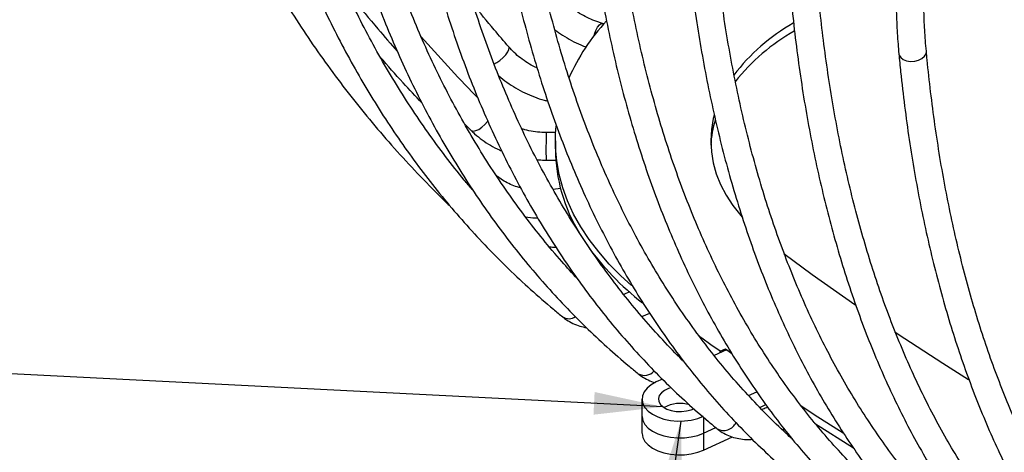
# Model space of a CAD drawing. Header units: millimetres. Extents: x 100 to 5840, y 99 to 4099.
# Tile 15 of 27: x 3595 to 4166, y 1873 to 2123. Entities that reach past the tile are written whole.
import ezdxf

# ---------------------------------------------------------------- set-up
doc = ezdxf.new("R2010")
doc.units = ezdxf.units.MM
doc.header["$LTSCALE"] = 20
doc.layers.add('FORMAT', color=7, linetype='Continuous')
doc.styles.add('SLDTEXTSTYLE0', font='TXT', dxfattribs={"width": 0.605})
doc.dimstyles.new('SLDDIMSTYLE3', dxfattribs={"dimtxt": 0.18, "dimasz": 40, "dimexe": 0, "dimexo": 0.0625, "dimgap": 0, "dimtad": 0, "dimtih": 1, "dimtoh": 1, "dimdec": 0, "dimrnd": 1e-09, "dimzin": 0, "dimdsep": 46, "dimtxsty": 'Standard', "dimsah": 1, "dimcen": 0.09, "dimadec": 0, "dimazin": 0, "dimtfac": 40, "dimtdec": 0, "dimtofl": 0, "dimtmove": 0, "dimatfit": 3, "dimfxl": 1, "dimfrac": 2, "dimtolj": 1, "dimtzin": 0, "dimarcsym": 0})

msp = doc.modelspace()

# ---------------------------------------------------------------- linework, layer by layer
at = {"color": 7, "linetype": 'Continuous', "lineweight": 25}
for p, q in [((3933.569, 2120.841), (3932.799, 2121.054)), ((3913.531, 2090.071), (3913.257, 2090.108)), ((3852.95, 2062.74), (3856.435, 2059.208)), ((3905.593, 2057.805), (3900.198, 2057.849)), ((3905.457, 2052.957), (3905.457, 2048.057)), ((3900.07, 2041.849), (3905.683, 2041.804)), ((3856.976, 2025.403), (3856.418, 2025.932)), ((3908.429, 2025.428), (3904.144, 2024.92)), ((3913.037, 2009.862), (3913.966, 2009.972)), ((3932.811, 1980.221), (3933.395, 1980.371)), ((3948.355, 1965.469), (3945.022, 1964.05)), ((3955.636, 1951.18), (3960.123, 1953.09)), ((3977.597, 1928.176), (3976.986, 1928.046)), ((4004.585, 1932.018), (3997.399, 1928.711)), ((4000.97, 1931.093), (4003.962, 1932.469)), ((4000.97, 1930.354), (4000.97, 1931.093)), ((4003.962, 1932.469), (4007.684, 1929.773)), ((4003.962, 1931.731), (4003.962, 1932.469)), ((4007.684, 1929.773), (4004.585, 1932.018)), ((3967.468, 1914.938), (3963.922, 1913.307)), ((4017.331, 1905.4), (4022.144, 1907.615)), ((3955.635, 1903.375), (3955.635, 1893.577)), ((4023.834, 1898.594), (4027.334, 1900.205)), ((3955.635, 1893.577), (3955.635, 1883.778)), ((4078.075, 1875.006), (4055.634, 1889.283)), ((3991.348, 1883.645), (3998.393, 1886.887)), ((3991.348, 1883.645), (3991.348, 1873.847)), ((4037.322, 1885.226), (4038.291, 1885.708)), ((3991.348, 1873.847), (4007.971, 1881.496))]:
    msp.add_line(p, q, dxfattribs=at)
at = {"color": 8, "linetype": 'Continuous', "lineweight": 25}
msp.add_line((3991.348, 1892.862), (3991.348, 1883.645), dxfattribs=at)
at = {"color": 8, "linetype": 'Continuous', "lineweight": 25, "flags": 128}
for points in [[(3927.911, 2113.975), (3928.131, 2114.734), (3928.937, 2116.919), (3929.896, 2118.786), (3930.924, 2120.169), (3931.929, 2120.946), (3932.799, 2121.054)], [(3869.885, 2097.417), (3871.486, 2098.316), (3873.362, 2099.659), (3875.152, 2101.233), (3876.697, 2102.899), (3877.86, 2104.509), (3878.538, 2105.919), (3878.669, 2107.005), (3878.452, 2107.493)], [(4104.419, 2103.472), (4104.611, 2102.627), (4105.487, 2101.238), (4106.977, 2100.114), (4108.947, 2099.355), (4111.222, 2099.028), (4113.601, 2099.162), (4115.871, 2099.746), (4117.832, 2100.727), (4119.309, 2102.018), (4120.17, 2103.505), (4120.35, 2104.965)], [(3856.435, 2059.208), (3856.691, 2059.001), (3857.814, 2058.685), (3859.319, 2058.917), (3861.071, 2059.677), (3862.915, 2060.897), (3864.687, 2062.468), (3866.229, 2064.251), (3866.391, 2064.471)], [(3871.999, 2031.987), (3871.896, 2032.221), (3871.319, 2032.988)], [(4037.217, 1885.298), (4037.776, 1886.061), (4037.858, 1886.23)]]:
    msp.add_lwpolyline(points, dxfattribs=at)
at = {"color": 7, "linetype": 'Continuous', "lineweight": 25, "flags": 128}
for points in [[(3997.429, 2067.862), (3996.936, 2065.874), (3995.835, 2059.495), (3995.457, 2053.087), (3995.805, 2046.679), (3996.877, 2040.298), (3998.668, 2033.971), (4001.172, 2027.725), (4004.376, 2021.586), (4008.268, 2015.582), (4012.83, 2009.737), (4013.674, 2008.758)], [(3949.597, 1969.291), (3943.463, 1974.822), (3936.695, 1981.625), (3930.552, 1988.622), (3925.05, 1995.795), (3920.205, 2003.124), (3916.03, 2010.59), (3912.536, 2018.171), (3909.733, 2025.847), (3907.629, 2033.597), (3906.229, 2041.4), (3905.537, 2049.234), (3905.555, 2057.079), (3905.908, 2061.792)], [(4037.865, 1987.748), (4054.303, 1975.661), (4078.896, 1958.205), (4079.334, 1957.901)], [(4000.97, 1931.093), (3995.6, 1934.895), (3990.257, 1938.71), (3988.535, 1939.948)], [(4102.052, 1942.415), (4104.105, 1941.044), (4129.918, 1924.185), (4144.707, 1914.833)], [(3963.922, 1913.307), (3960.994, 1911.683), (3958.633, 1909.776), (3956.92, 1907.652), (3955.911, 1905.382), (3955.642, 1903.043), (3956.123, 1900.716), (3957.335, 1898.479), (3959.239, 1896.409), (3961.77, 1894.576), (3964.841, 1893.043), (3968.347, 1891.862), (3972.17, 1891.073), (3976.179, 1890.703), (3980.237, 1890.764), (3984.207, 1891.255), (3987.953, 1892.158), (3991.348, 1893.444)], [(3972.564, 1909.971), (3971.078, 1909.519), (3968.722, 1908.435), (3966.884, 1907.056), (3965.67, 1905.464), (3965.152, 1903.75), (3965.359, 1902.015), (3966.28, 1900.359), (3967.86, 1898.877), (3970.009, 1897.658), (3972.601, 1896.77), (3975.485, 1896.267), (3978.494, 1896.176), (3981.454, 1896.504), (3984.191, 1897.231), (3985.665, 1897.845)], [(4072.128, 1883.641), (4055.452, 1894.3), (4047.563, 1899.436)], [(3955.635, 1893.577), (3955.642, 1893.244), (3956.123, 1890.917), (3957.335, 1888.681), (3959.239, 1886.611), (3961.77, 1884.778), (3964.841, 1883.245), (3968.347, 1882.064), (3972.17, 1881.275), (3976.179, 1880.904), (3980.237, 1880.966), (3984.207, 1881.456), (3987.953, 1882.36), (3991.348, 1883.645)], [(3955.635, 1893.577), (3955.642, 1893.244), (3956.123, 1890.917), (3957.335, 1888.681), (3959.239, 1886.611), (3961.77, 1884.778), (3964.841, 1883.245), (3968.347, 1882.064), (3972.17, 1881.275), (3976.179, 1880.904), (3980.237, 1880.966), (3984.207, 1881.456), (3987.953, 1882.36), (3991.348, 1883.645)], [(3955.635, 1883.778), (3955.642, 1883.446), (3956.123, 1881.119), (3957.335, 1878.882), (3959.239, 1876.812), (3961.77, 1874.98), (3964.841, 1873.446), (3968.347, 1872.265), (3972.17, 1871.476), (3976.179, 1871.106), (3980.237, 1871.167), (3984.207, 1871.658), (3987.953, 1872.561), (3991.348, 1873.847)]]:
    msp.add_lwpolyline(points, dxfattribs=at)
at = {"color": 7, "linetype": 'Continuous', "lineweight": 25}
for centre, radius, start, end in [((4025.247, 2039.329), 122.692, 137.33999, 155.94758), ((4100.78, 2020.592), 115.877, 119.75032, 142.53506), ((4101.475, 2014.821), 116.99, 119.51235, 141.7384), ((4054.002, 2047.884), 58.551, 162.70833, 177.432), ((3999.589, 2048.868), 94.136, 180.49353, 211.66869), ((4049.485, 2081.096), 153.668, 215.11899, 232.49044), ((3977.646, 1882.113), 18.767, 72.65564, 119.31782)]:
    msp.add_arc(centre, radius, start, end, dxfattribs=at)
at = {"color": 8, "linetype": 'Continuous', "lineweight": 25}
for centre, radius, start, end in [((4160.973, 2047.75), 260.97, 177.78224, 181.29557), ((3913.252, 1956.457), 6.485, 237.6176, 305.62209), ((3957.081, 1924.338), 7.21, 239.60577, 321.07269), ((4003.005, 1892.896), 7.683, 240.16816, 336.8065)]:
    msp.add_arc(centre, radius, start, end, dxfattribs=at)
at = {"color": 7, "linetype": 'Continuous', "lineweight": 25}
for points, knots in [([(3656.254, 2396.855), (3656.755, 2393.206), (3658.203, 2382.655), (3661.038, 2365.361), (3664.945, 2345.057), (3669.429, 2324.991), (3674.478, 2305.172), (3680.092, 2285.612), (3686.266, 2266.323), (3692.996, 2247.315), (3700.28, 2228.598), (3708.112, 2210.185), (3716.489, 2192.086), (3725.404, 2174.31), (3734.853, 2156.868), (3744.831, 2139.77), (3755.332, 2123.025), (3766.348, 2106.644), (3777.876, 2090.635), (3789.906, 2075.006), (3802.436, 2059.772), (3815.444, 2044.924), (3828.98, 2030.527), (3838.767, 2020.525), (3844.176, 2015.451), (3844.764, 2014.899)], [0, 0, 0, 0, 0.0244423, 0.0706793, 0.1169122, 0.1631386, 0.2093586, 0.2555721, 0.3017791, 0.3479799, 0.3941746, 0.4403635, 0.486547, 0.5327255, 0.5788995, 0.6250696, 0.6712364, 0.7174005, 0.7635627, 0.8097237, 0.8558843, 0.9020449, 0.9482064, 0.9943695, 1, 1, 1, 1]), ([(3857.34, 2024.849), (3855.781, 2026.663), (3850.465, 2032.852), (3841.842, 2043.897), (3831.471, 2057.961), (3821.571, 2072.491), (3812.114, 2087.444), (3803.115, 2102.819), (3794.576, 2118.606), (3786.503, 2134.795), (3778.901, 2151.377), (3771.772, 2168.342), (3765.122, 2185.68), (3758.954, 2203.382), (3753.271, 2221.438), (3748.077, 2239.836), (3743.375, 2258.566), (3739.167, 2277.618), (3735.454, 2296.98), (3732.301, 2316.298), (3730.345, 2330.549), (3729.422, 2338.221), (3729.263, 2339.543)], [0, 0, 0, 0, 0.0223991, 0.0763969, 0.1303826, 0.184355, 0.238313, 0.2922561, 0.3461837, 0.4000958, 0.4539924, 0.5078739, 0.5617407, 0.6155933, 0.6694327, 0.7232595, 0.7770747, 0.8308792, 0.8846739, 0.9384599, 0.9893972, 1, 1, 1, 1]), ([(3713.374, 2337.657), (3713.815, 2334.07), (3715.092, 2323.685), (3717.592, 2306.712), (3721.04, 2286.842), (3724.999, 2267.277), (3729.458, 2248.025), (3734.416, 2229.098), (3739.87, 2210.506), (3745.817, 2192.261), (3752.254, 2174.373), (3759.175, 2156.853), (3766.578, 2139.711), (3774.458, 2122.957), (3782.81, 2106.6), (3791.629, 2090.651), (3800.91, 2075.117), (3810.647, 2060.01), (3820.834, 2045.336), (3831.465, 2031.104), (3842.534, 2017.322), (3854.035, 2003.998), (3865.961, 1991.141), (3878.303, 1978.754), (3891.06, 1966.853), (3901.615, 1957.668), (3907.94, 1952.486), (3909.776, 1950.982)], [0, 0, 0, 0, 0.02209111, 0.06396137, 0.10582863, 0.14769009, 0.18954506, 0.23139283, 0.2732327, 0.31506399, 0.35688603, 0.3986982, 0.44049996, 0.48229084, 0.52407047, 0.56583862, 0.60759518, 0.64934022, 0.69107397, 0.73279687, 0.77450951, 0.81621269, 0.85790741, 0.89959482, 0.94127623, 0.98295307, 1, 1, 1, 1]), ([(3762.516, 2300.687), (3762.944, 2297.11), (3764.184, 2286.752), (3766.614, 2269.83), (3769.966, 2250.029), (3773.814, 2230.544), (3778.148, 2211.382), (3782.969, 2192.555), (3788.271, 2174.073), (3794.053, 2155.949), (3800.311, 2138.192), (3807.042, 2120.813), (3814.241, 2103.821), (3821.903, 2087.228), (3830.025, 2071.043), (3838.601, 2055.275), (3847.626, 2039.933), (3857.095, 2025.026), (3867.002, 2010.563), (3877.341, 1996.552), (3888.106, 1983.001), (3899.29, 1969.917), (3910.887, 1957.309), (3922.889, 1945.181), (3935.294, 1933.547), (3945.537, 1924.603), (3951.666, 1919.57), (3953.431, 1918.121)], [0, 0, 0, 0, 0.0220896, 0.0639734, 0.1058547, 0.1477309, 0.189601, 0.2314644, 0.2733202, 0.3151675, 0.3570056, 0.3988336, 0.4406507, 0.4824562, 0.5242496, 0.5660303, 0.6077979, 0.6495522, 0.6912933, 0.7330213, 0.7747367, 0.81644, 0.8581323, 0.8998146, 0.9414882, 0.9831547, 1, 1, 1, 1]), ([(3918.243, 1973.064), (3915.205, 1976.366), (3908.372, 1983.792), (3898.234, 1995.909), (3887.747, 2009.301), (3877.698, 2023.163), (3868.078, 2037.468), (3858.897, 2052.214), (3850.157, 2067.389), (3841.865, 2082.986), (3834.025, 2098.995), (3826.642, 2115.407), (3819.718, 2132.212), (3813.259, 2149.401), (3807.268, 2166.964), (3801.748, 2184.89), (3796.703, 2203.17), (3792.134, 2221.794), (3788.045, 2240.749), (3784.438, 2260.026), (3781.372, 2279.271), (3779.468, 2293.503), (3778.568, 2301.18), (3778.41, 2302.525)], [0, 0, 0, 0, 0.0402244, 0.0904799, 0.1407221, 0.1909496, 0.2411615, 0.2913572, 0.3415362, 0.3916987, 0.4418446, 0.4919746, 0.5420892, 0.5921892, 0.6422756, 0.6923491, 0.742411, 0.7924622, 0.8425039, 0.8925369, 0.9425624, 0.9899398, 1, 1, 1, 1]), ([(3814.024, 2264.808), (3814.439, 2261.241), (3815.641, 2250.908), (3817.997, 2234.036), (3821.247, 2214.303), (3824.979, 2194.896), (3829.183, 2175.821), (3833.858, 2157.091), (3839.002, 2138.716), (3844.611, 2120.709), (3850.682, 2103.078), (3857.211, 2085.836), (3864.195, 2068.991), (3871.63, 2052.553), (3879.51, 2036.534), (3887.832, 2020.941), (3896.59, 2005.784), (3905.778, 1991.072), (3915.391, 1976.813), (3925.424, 1963.015), (3935.87, 1949.687), (3946.722, 1936.836), (3957.975, 1924.469), (3969.621, 1912.592), (3981.657, 1901.218), (3991.572, 1892.51), (3997.494, 1887.625), (3999.181, 1886.233)], [0, 0, 0, 0, 0.0220882, 0.0639857, 0.1058815, 0.1477729, 0.189659, 0.231539, 0.2734119, 0.3152768, 0.3571326, 0.3989784, 0.4408132, 0.482636, 0.5244459, 0.5662421, 0.6080239, 0.6497909, 0.6915426, 0.7332789, 0.7750001, 0.8167065, 0.8583989, 0.9000782, 0.9417458, 0.9834032, 1, 1, 1, 1]), ([(3980.149, 1924.867), (3979.757, 1925.241), (3975.448, 1929.353), (3967.583, 1937.672), (3956.593, 1949.851), (3946.044, 1962.562), (3935.891, 1975.732), (3926.154, 1989.37), (3916.835, 2003.463), (3907.94, 2018.004), (3899.473, 2032.985), (3891.439, 2048.396), (3883.843, 2064.229), (3876.689, 2080.475), (3869.98, 2097.124), (3863.721, 2114.166), (3857.915, 2131.593), (3852.565, 2149.394), (3847.674, 2167.559), (3843.245, 2186.078), (3839.281, 2204.939), (3835.782, 2224.133), (3832.809, 2243.306), (3830.957, 2257.528), (3830.081, 2265.219), (3829.924, 2266.594)], [0, 0, 0, 0, 0.0047225, 0.0519263, 0.099117, 0.1462929, 0.1934525, 0.240595, 0.2877196, 0.334826, 0.3819145, 0.4289853, 0.476039, 0.5230764, 0.5700985, 0.6171064, 0.6641012, 0.7110841, 0.7580563, 0.8050189, 0.8519732, 0.8989201, 0.9458607, 0.9903183, 1, 1, 1, 1]), ([(4042.797, 1880.196), (4041.583, 1881.272), (4036.452, 1885.82), (4027.776, 1894.359), (4016.784, 1905.813), (4006.199, 1917.8), (3995.995, 1930.265), (3986.187, 1943.213), (3976.777, 1956.633), (3967.772, 1970.519), (3959.175, 1984.861), (3950.993, 1999.652), (3943.229, 2014.882), (3935.887, 2030.544), (3928.972, 2046.627), (3922.487, 2063.124), (3916.436, 2080.024), (3910.822, 2097.318), (3905.649, 2114.997), (3900.919, 2133.049), (3896.636, 2151.466), (3892.801, 2170.236), (3889.416, 2189.349), (3886.539, 2208.453), (3884.741, 2222.674), (3883.888, 2230.387), (3883.732, 2231.802)], [0, 0, 0, 0, 0.0138491, 0.0585235, 0.1031833, 0.1478264, 0.1924514, 0.2370572, 0.2816432, 0.3262092, 0.3707554, 0.4152824, 0.4597909, 0.5042821, 0.548757, 0.5932169, 0.6376633, 0.6820974, 0.7265206, 0.7709343, 0.8153397, 0.859738, 0.9041303, 0.9485177, 0.990559, 1, 1, 1, 1]), ([(3867.826, 2230.069), (3868.227, 2226.512), (3869.39, 2216.205), (3871.669, 2199.382), (3874.813, 2179.714), (3878.423, 2160.382), (3882.49, 2141.391), (3887.014, 2122.756), (3891.991, 2104.485), (3897.418, 2086.591), (3903.294, 2069.083), (3909.613, 2051.972), (3916.373, 2035.268), (3923.569, 2018.982), (3931.197, 2003.122), (3939.252, 1987.698), (3947.73, 1972.72), (3956.625, 1958.195), (3965.932, 1944.133), (3975.645, 1930.542), (3985.757, 1917.429), (3996.264, 1904.802), (4007.158, 1892.669), (4018.432, 1881.034), (4030.085, 1869.911), (4039.655, 1861.435), (4045.357, 1856.697), (4046.961, 1855.364)], [0, 0, 0, 0, 0.0220868, 0.0639981, 0.1059086, 0.1478155, 0.1897182, 0.2316155, 0.2735066, 0.3153904, 0.3572656, 0.3991312, 0.4409859, 0.4828284, 0.5246577, 0.5664726, 0.608272, 0.6500551, 0.6918211, 0.7335695, 0.7753002, 0.8170131, 0.8587088, 0.9003879, 0.9420517, 0.9837017, 1, 1, 1, 1]), ([(3923.847, 2196.521), (3924.234, 2192.973), (3925.355, 2182.69), (3927.553, 2165.915), (3930.587, 2146.31), (3934.07, 2127.051), (3937.995, 2108.143), (3942.36, 2089.599), (3947.163, 2071.429), (3952.402, 2053.644), (3958.072, 2036.254), (3964.172, 2019.271), (3970.698, 2002.703), (3977.645, 1986.562), (3985.01, 1970.856), (3992.788, 1955.595), (4000.974, 1940.788), (4009.564, 1926.444), (4018.551, 1912.572), (4027.931, 1899.179), (4037.698, 1886.273), (4047.844, 1873.862), (4058.365, 1861.954), (4069.253, 1850.552), (4080.506, 1839.671), (4089.715, 1831.423), (4095.188, 1826.83), (4096.704, 1825.558)], [0, 0, 0, 0, 0.0220855, 0.0640105, 0.1059356, 0.1478583, 0.1897777, 0.231693, 0.2736031, 0.3155067, 0.3574027, 0.3992898, 0.4411665, 0.4830314, 0.5248829, 0.5667197, 0.6085402, 0.6503433, 0.6921276, 0.7338923, 0.7756365, 0.8173601, 0.8590629, 0.9007454, 0.9424085, 0.9840536, 1, 1, 1, 1]), ([(4106.931, 1837.863), (4104.919, 1839.558), (4099.044, 1844.506), (4089.569, 1853.105), (4078.63, 1863.831), (4068.057, 1875.074), (4057.851, 1886.818), (4048.019, 1899.059), (4038.566, 1911.788), (4029.498, 1924.998), (4020.818, 1938.681), (4012.533, 1952.829), (4004.646, 1967.435), (3997.162, 1982.489), (3990.085, 1997.983), (3983.418, 2013.909), (3977.165, 2030.257), (3971.33, 2047.019), (3965.916, 2064.184), (3960.927, 2081.744), (3956.364, 2099.687), (3952.231, 2118.005), (3948.531, 2136.686), (3945.264, 2155.72), (3942.487, 2174.757), (3940.744, 2188.987), (3939.915, 2196.733), (3939.759, 2198.196)], [0, 0, 0, 0, 0.0220888, 0.0644902, 0.1068787, 0.1492486, 0.1915981, 0.233926, 0.2762317, 0.3185153, 0.360777, 0.4030175, 0.445238, 0.4874397, 0.5296241, 0.5717926, 0.6139469, 0.6560886, 0.6982192, 0.7403403, 0.7824531, 0.8245591, 0.8666595, 0.9087553, 0.9508475, 0.9907172, 1, 1, 1, 1]), ([(4104.688, 2182.501), (4104.482, 2180.055), (4103.884, 2172.961), (4103.198, 2161.388), (4102.762, 2147.878), (4102.731, 2134.631), (4103.105, 2121.669), (4103.724, 2111.321), (4104.255, 2105.332), (4104.419, 2103.475)], [0, 0, 0, 0, 0.0880025, 0.2552319, 0.4225199, 0.5898691, 0.7572797, 0.9247501, 1, 1, 1, 1]), ([(4120.35, 2104.963), (4120.167, 2107.043), (4119.637, 2113.075), (4119.051, 2123.323), (4118.721, 2135.797), (4118.78, 2148.578), (4119.23, 2161.644), (4119.899, 2172.522), (4120.453, 2179.058), (4120.626, 2181.089)], [0, 0, 0, 0, 0.0879965, 0.255192, 0.4224405, 0.5897423, 0.7571016, 0.9245197, 1, 1, 1, 1]), ([(3982.007, 2164.209), (3982.38, 2160.67), (3983.458, 2150.412), (3985.573, 2133.682), (3988.491, 2114.14), (3991.842, 2094.952), (3995.618, 2076.123), (3999.819, 2057.667), (4004.441, 2039.594), (4009.483, 2021.914), (4014.941, 2004.639), (4020.813, 1987.778), (4027.095, 1971.342), (4033.783, 1955.34), (4040.875, 1939.782), (4048.364, 1924.678), (4056.247, 1910.036), (4064.519, 1895.865), (4073.175, 1882.174), (4082.209, 1868.971), (4091.615, 1856.264), (4101.389, 1844.061), (4111.523, 1832.368), (4122.01, 1821.19), (4132.848, 1810.541), (4141.683, 1802.517), (4146.916, 1798.067), (4148.338, 1796.858)], [0, 0, 0, 0, 0.0220842, 0.0640226, 0.1059621, 0.1479004, 0.1898368, 0.2317703, 0.2736998, 0.3156242, 0.3575421, 0.3994522, 0.4413527, 0.4832422, 0.5251188, 0.5669806, 0.608826, 0.650653, 0.69246, 0.7342456, 0.7760083, 0.8177473, 0.8594619, 0.9011522, 0.9428184, 0.9844618, 1, 1, 1, 1]), ([(4158.645, 1809.097), (4156.712, 1810.746), (4151.068, 1815.564), (4141.964, 1823.954), (4131.453, 1834.437), (4121.293, 1845.446), (4111.487, 1856.962), (4102.039, 1868.983), (4092.956, 1881.499), (4084.242, 1894.505), (4075.901, 1907.991), (4067.938, 1921.951), (4060.358, 1936.377), (4053.164, 1951.259), (4046.36, 1966.591), (4039.95, 1982.364), (4033.938, 1998.568), (4028.327, 2015.195), (4023.12, 2032.235), (4018.32, 2049.679), (4013.93, 2067.517), (4009.954, 2085.739), (4006.392, 2104.334), (4003.247, 2123.291), (4000.573, 2142.264), (3998.886, 2156.514), (3998.083, 2164.303), (3997.926, 2165.824)], [0, 0, 0, 0, 0.0220867, 0.0644973, 0.1068903, 0.1492591, 0.1916022, 0.233919, 0.2762097, 0.3184747, 0.3607151, 0.4029323, 0.4451281, 0.4873042, 0.5294627, 0.5716054, 0.6137343, 0.6558514, 0.6979583, 0.7400568, 0.7821483, 0.8242343, 0.8663159, 0.9083943, 0.9504704, 0.9903272, 1, 1, 1, 1]), ([(3783.598, 2141.367), (3785.038, 2139.511), (3791.208, 2131.557), (3801.281, 2119.355), (3810.159, 2109.154), (3813.916, 2104.837)], [0, 0, 0, 0, 0.14932973, 0.63999596, 1, 1, 1, 1]), ([(3932.799, 2121.054), (3932.045, 2121.275), (3929.803, 2121.932), (3926.054, 2123.387), (3921.633, 2125.567), (3917.345, 2128.185), (3913.26, 2131.193), (3909.454, 2134.55), (3905.91, 2138.223), (3903.878, 2140.876), (3902.846, 2142.223)], [0, 0, 0, 0, 0.0670448, 0.199581, 0.3322758, 0.4650241, 0.5978139, 0.7305967, 0.8632976, 1, 1, 1, 1]), ([(4042.226, 2133.179), (4042.583, 2129.649), (4043.617, 2119.414), (4045.645, 2102.73), (4048.444, 2083.248), (4051.658, 2064.128), (4055.28, 2045.377), (4059.31, 2027.006), (4063.745, 2009.027), (4068.582, 1991.449), (4073.82, 1974.283), (4079.455, 1957.541), (4085.484, 1941.23), (4091.904, 1925.362), (4098.71, 1909.946), (4105.9, 1894.991), (4113.469, 1880.507), (4121.412, 1866.502), (4129.723, 1852.985), (4138.399, 1839.964), (4147.433, 1827.447), (4156.82, 1815.441), (4166.553, 1803.954), (4176.626, 1792.99), (4187.037, 1782.563), (4195.483, 1774.758), (4200.467, 1770.45), (4201.792, 1769.305)], [0, 0, 0, 0, 0.02208307, 0.06403423, 0.1059875, 0.14794113, 0.1898942, 0.23184585, 0.27379506, 0.31574064, 0.35768128, 0.39961547, 0.44154152, 0.48345762, 0.52536175, 0.56725181, 0.60912558, 0.6509808, 0.69281522, 0.73462669, 0.77641324, 0.81817317, 0.85990517, 0.90160846, 0.94328282, 0.98492875, 1, 1, 1, 1]), ([(4212.197, 1781.459), (4210.346, 1783.066), (4204.941, 1787.757), (4196.222, 1795.944), (4186.155, 1806.193), (4176.424, 1816.974), (4167.031, 1828.27), (4157.982, 1840.077), (4149.281, 1852.387), (4140.933, 1865.194), (4132.942, 1878.489), (4125.313, 1892.267), (4118.049, 1906.518), (4111.155, 1921.234), (4104.634, 1936.409), (4098.49, 1952.033), (4092.726, 1968.098), (4087.346, 1984.594), (4082.352, 2001.513), (4077.748, 2018.846), (4073.537, 2036.581), (4069.721, 2054.71), (4066.303, 2073.223), (4063.284, 2092.107), (4060.715, 2111.017), (4059.087, 2125.298), (4058.309, 2133.142), (4058.151, 2134.732)], [0, 0, 0, 0, 0.02208453, 0.06450059, 0.10689342, 0.14925562, 0.19158648, 0.23388617, 0.27615556, 0.31839613, 0.36060976, 0.40279867, 0.44496523, 0.48711191, 0.52924117, 0.57135538, 0.61345683, 0.65554761, 0.69762968, 0.73970477, 0.78177447, 0.82384017, 0.86590308, 0.90796425, 0.95002458, 0.98986866, 1, 1, 1, 1]), ([(3878.451, 2107.494), (3875.635, 2110.771), (3868.642, 2118.911), (3861.888, 2127.177), (3857.853, 2132.115)], [0, 0, 0, 0, 0.4025778, 1, 1, 1, 1]), ([(3905.117, 2117.373), (3906.611, 2116.283), (3909.735, 2114.005), (3914.797, 2111.088), (3919.388, 2108.809), (3922.276, 2107.764), (3923.332, 2107.382)], [0, 0, 0, 0, 0.2624455, 0.5485367, 0.8349117, 1, 1, 1, 1]), ([(3860.685, 2077.706), (3860.173, 2078.227), (3854.177, 2084.317), (3843.049, 2096.113), (3832.792, 2107.6), (3827.689, 2113.315)], [0, 0, 0, 0, 0.04487112, 0.52482989, 1, 1, 1, 1]), ([(3894.904, 2095.19), (3894.517, 2095.36), (3892.585, 2096.203), (3889.332, 2098.137), (3885.252, 2100.961), (3881.568, 2104.093), (3879.478, 2106.373), (3878.451, 2107.494)], [0, 0, 0, 0, 0.0594804, 0.2967633, 0.5338589, 0.7707653, 1, 1, 1, 1]), ([(4267.514, 1754.988), (4265.748, 1756.553), (4260.59, 1761.123), (4252.269, 1769.114), (4242.66, 1779.136), (4233.373, 1789.697), (4224.407, 1800.779), (4215.769, 1812.379), (4207.463, 1824.49), (4199.493, 1837.104), (4191.863, 1850.215), (4184.578, 1863.815), (4177.64, 1877.897), (4171.055, 1892.453), (4164.825, 1907.475), (4158.954, 1922.956), (4153.446, 1938.886), (4148.303, 1955.257), (4143.529, 1972.059), (4139.127, 1989.284), (4135.1, 2006.921), (4131.449, 2024.961), (4128.179, 2043.393), (4125.289, 2062.206), (4122.83, 2081.056), (4121.261, 2095.382), (4120.509, 2103.293), (4120.35, 2104.963)], [0, 0, 0, 0, 0.02208236, 0.06449849, 0.10688494, 0.1492337, 0.19154509, 0.23382038, 0.27606158, 0.31827122, 0.36045221, 0.40260761, 0.44474056, 0.48685411, 0.52895121, 0.5710346, 0.61310679, 0.65517007, 0.69722647, 0.73927776, 0.78132552, 0.82337108, 0.86541558, 0.90745987, 0.94950462, 0.98933653, 1, 1, 1, 1]), ([(3828.173, 2074.954), (3824.488, 2078.828), (3816.199, 2087.544), (3808.337, 2096.553), (3803.97, 2101.558)], [0, 0, 0, 0, 0.44449137, 1, 1, 1, 1]), ([(4104.419, 2103.475), (4104.76, 2099.954), (4105.748, 2089.742), (4107.686, 2073.101), (4110.361, 2053.677), (4113.434, 2034.625), (4116.897, 2015.948), (4120.75, 1997.66), (4124.99, 1979.77), (4129.616, 1962.291), (4134.625, 1945.231), (4140.015, 1928.601), (4145.782, 1912.412), (4151.923, 1896.672), (4158.436, 1881.392), (4165.315, 1866.58), (4172.558, 1852.246), (4180.16, 1838.399), (4188.116, 1825.048), (4196.421, 1812.2), (4205.071, 1799.863), (4214.058, 1788.045), (4223.378, 1776.754), (4233.023, 1765.994), (4242.991, 1755.779), (4251.036, 1748.187), (4255.764, 1744.018), (4256.987, 1742.938)], [0, 0, 0, 0, 0.022082, 0.0640452, 0.1060114, 0.1479793, 0.1899484, 0.2319179, 0.2738867, 0.3158536, 0.3578173, 0.3997764, 0.4417292, 0.4836736, 0.5256076, 0.5675287, 0.6094344, 0.651322, 0.6931886, 0.7350315, 0.7768478, 0.818635, 0.8603909, 0.9021136, 0.9438022, 0.9854563, 1, 1, 1, 1]), ([(3872.665, 2090.711), (3872.69, 2090.687), (3874.131, 2089.317), (3877.369, 2086.923), (3882.349, 2083.609), (3887.68, 2080.76), (3893.248, 2078.4), (3897.729, 2076.837), (3900.361, 2076.245), (3901.037, 2076.093)], [0, 0, 0, 0, 0.0032942, 0.1894457, 0.3757795, 0.5622405, 0.7488024, 0.9354646, 1, 1, 1, 1]), ([(3856.435, 2059.208), (3857.182, 2058.485), (3859.256, 2056.477), (3863.021, 2053.473), (3867.834, 2050.387), (3871.643, 2048.305), (3873.91, 2047.412), (3874.354, 2047.238)], [0, 0, 0, 0, 0.1474978, 0.4096996, 0.6724556, 0.9359438, 1, 1, 1, 1]), ([(3900.198, 2057.849), (3899.352, 2057.868), (3896.82, 2057.924), (3892.636, 2058.403), (3888.708, 2059.131), (3886.558, 2059.831), (3885.968, 2060.023)], [0, 0, 0, 0, 0.1744213, 0.5215642, 0.8686695, 1, 1, 1, 1]), ([(3894.81, 2042.14), (3895.229, 2042.089), (3896.971, 2041.879), (3898.732, 2041.862), (3900.07, 2041.849)], [0, 0, 0, 0, 0.2403745, 1, 1, 1, 1]), ([(3885.387, 2025.732), (3884.06, 2026.11), (3881.293, 2026.899), (3877.502, 2028.637), (3874.092, 2030.668), (3872.203, 2032.248), (3871.318, 2032.989)], [0, 0, 0, 0, 0.2416204, 0.5038413, 0.7674521, 1, 1, 1, 1]), ([(3888.191, 2008.905), (3890.047, 2008.669), (3892.355, 2008.375), (3894.722, 2008.407), (3895.185, 2008.413)], [0, 0, 0, 0, 0.8042422, 1, 1, 1, 1]), ([(3905.814, 1991.203), (3905.742, 1991.2), (3904.439, 1991.141), (3903.24, 1991.301), (3902.107, 1991.452)], [0, 0, 0, 0, 0.0550653, 1, 1, 1, 1]), ([(3915.574, 1976.005), (3915.579, 1976.006), (3915.731, 1976.024), (3915.884, 1976.064), (3916.034, 1976.102)], [0, 0, 0, 0, 0.0268155, 1, 1, 1, 1]), ([(3909.776, 1950.982), (3910.477, 1950.444), (3912.312, 1949.033), (3915.601, 1947.198), (3919.482, 1945.619), (3922.202, 1945.04), (3923.485, 1944.767)], [0, 0, 0, 0, 0.1757458, 0.4605141, 0.7454775, 1, 1, 1, 1]), ([(3953.431, 1918.121), (3954.122, 1917.588), (3955.924, 1916.198), (3959.168, 1914.447), (3961.821, 1913.271), (3963.278, 1912.94), (3963.344, 1912.925)], [0, 0, 0, 0, 0.2330766, 0.6078592, 0.9824326, 1, 1, 1, 1]), ([(4028.417, 1898.703), (4028.171, 1898.587), (4027.003, 1898.033), (4025.885, 1897.662), (4025.003, 1897.37)], [0, 0, 0, 0, 0.2104259, 1, 1, 1, 1]), ([(3999.181, 1886.233), (3999.863, 1885.707), (4001.633, 1884.343), (4004.8, 1882.591), (4008.679, 1881.114), (4012.803, 1880.238), (4016.444, 1879.892), (4018.729, 1880.06), (4019.542, 1880.12)], [0, 0, 0, 0, 0.1204094, 0.3124403, 0.5041346, 0.6968398, 0.892153, 1, 1, 1, 1])]:
    msp.add_open_spline(points, degree=3, knots=knots, dxfattribs=at)

# ---------------------------------------------------------------- texts
at = {"layer": 'FORMAT', "insert": (1329.786, 1395.689), "char_height": 396.875, "attachment_point": 1, "rotation": 30, "style": 'SLDTEXTSTYLE0'}
msp.add_mtext('PRODUCTION', dxfattribs=at)

# ---------------------------------------------------------------- leaders
at = {"layer": 'FORMAT'}
for points in [[(3967.816, 1898.909), (3345.337, 1930.498)], [(3978.225, 1890.68), (3924.285, 1528.244)]]:
    msp.add_leader(points, dimstyle='SLDDIMSTYLE3', dxfattribs=at)

doc.saveas('drawing.dxf')
